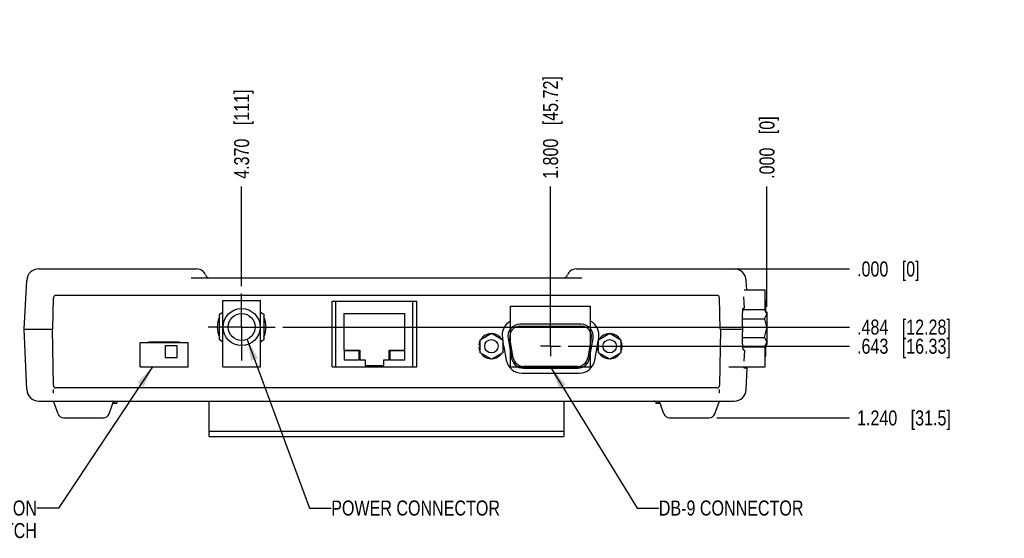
# Model space of a CAD drawing. Header units: inches. Extents: x 0 to 34, y 0 to 22.
# Tile 5 of 20: x 4.9 to 13.1, y 10.8 to 15.1. Entities that reach past the tile are written whole.
import ezdxf

# ---------------------------------------------------------------- set-up
doc = ezdxf.new("R2010")
doc.units = ezdxf.units.IN
doc.header["$LTSCALE"] = 1.87
doc.header["$MEASUREMENT"] = 0
doc.linetypes.add('CENTER', pattern=[0.6, 0.375, -0.075, 0.075, -0.075])
doc.layers.get('0').update_dxf_attribs({"linetype": 'CONTINUOUS'})
for name, color, linetype in [('02___PRT_ALL_AXES', 7, 'CONTINUOUS'), ('DEFAULT_1', 7, 'CENTER'), ('DETAIL', 7, 'CONTINUOUS'), ('DIMENSIONS', 7, 'CONTINUOUS'), ('ECAD_761427_REV1_DSUB9-761427_A', 7, 'CONTINUOUS'), ('ECAD_761428_RV1_PWRJACK-761428', 7, 'CONTINUOUS'), ('ECAD_CNT_24-2MTG_DSUB-554923-1_', 7, 'CONTINUOUS'), ('ECAD_CNT_8-2MTG-2LED-2SHIELD_50', 7, 'CONTINUOUS'), ('ECAD_TSSWIT_720076-01', 7, 'CONTINUOUS')]:
    doc.layers.add(name, color=color, linetype=linetype)
doc.styles.get("Standard").update_dxf_attribs({"font": 'txt', "width": 0.8})
doc.dimstyles.new('DIMSTYLE_1', dxfattribs={"dimtxt": 0.125, "dimasz": 0.18, "dimexe": 0.18, "dimexo": 0.0625, "dimgap": 0.09, "dimtad": 0, "dimtih": 1, "dimtoh": 1, "dimdec": 3, "dimzin": 4, "dimdsep": 46, "dimtxsty": 'STANDARD', "dimblk": '_FILLED', "dimblk1": '_FILLED', "dimblk2": '_FILLED', "dimcen": 0.09, "dimadec": 0, "dimazin": 0, "dimtp": 0.001, "dimtm": 0.001, "dimtfac": 1, "dimtdec": 3, "dimtofl": 0, "dimtmove": 0, "dimatfit": 3, "dimldrblk": '_FILLED', "dimfxl": 1, "dimtolj": 1, "dimtzin": 4, "dimarcsym": 0})
doc.dimstyles.get("Standard").update_dxf_attribs({"dimtxt": 0.125, "dimasz": 0.18, "dimexe": 0.18, "dimexo": 0.0625, "dimgap": 0.09, "dimtad": 0, "dimtih": 1, "dimtoh": 1, "dimdec": 3, "dimzin": 4, "dimdsep": 46, "dimtxsty": 'STANDARD', "dimblk": '_FILLED', "dimblk1": '_FILLED', "dimblk2": '_FILLED', "dimcen": 0.09, "dimadec": 0, "dimazin": 0, "dimtol": 1, "dimtp": 0.01, "dimtm": 0.01, "dimtfac": 1, "dimtdec": 3, "dimtofl": 0, "dimtmove": 0, "dimatfit": 3, "dimldrblk": '_FILLED', "dimfxl": 1, "dimtolj": 1, "dimtzin": 4, "dimarcsym": 0})

# ---------------------------------------------------------------- blocks, each defined once
blk = doc.blocks.new('*D13')
at = {"layer": 'DIMENSIONS', "color": 2, "linetype": 'CONTINUOUS'}
blk.add_line((9.34, 12.4783), (9.34, 13.7463), dxfattribs=at)
at = {"layer": 'DIMENSIONS', "color": 2, "linetype": 'CONTINUOUS', "insert": (9.2775, 13.8088), "char_height": 0.125, "width": 1.325, "attachment_point": 1, "rotation": 90, "line_spacing_factor": 0.9}
blk.add_mtext('1.800{\\Ftxt.shx;\\W1.000000;\\H0.125000; }[45.72]', dxfattribs=at)
blk = doc.blocks.new('_FILLED')
at = {"color": 0, "linetype": 'BYBLOCK'}
blk.add_solid([(0, 0), (-1, 0.174), (-1, -0.174)], dxfattribs=at)
blk = doc.blocks.new('*D14')
at = {"layer": 'DIMENSIONS', "color": 2, "linetype": 'CONTINUOUS'}
blk.add_line((11.14, 12.7447), (11.14, 13.7463), dxfattribs=at)
at = {"layer": 'DIMENSIONS', "color": 2, "linetype": 'CONTINUOUS', "insert": (11.0775, 13.8088), "char_height": 0.125, "width": 0.825, "attachment_point": 1, "rotation": 90, "line_spacing_factor": 0.9}
blk.add_mtext('.000{\\Ftxt.shx;\\W1.000000;\\H0.125000; }[0]', dxfattribs=at)
blk = doc.blocks.new('*D15')
at = {"layer": 'DIMENSIONS', "color": 2, "linetype": 'CONTINUOUS'}
blk.add_line((6.77, 12.9168), (6.77, 13.7463), dxfattribs=at)
at = {"layer": 'DIMENSIONS', "color": 2, "linetype": 'CONTINUOUS', "insert": (6.7075, 13.8088), "char_height": 0.125, "width": 1.125, "attachment_point": 1, "rotation": 90, "line_spacing_factor": 0.9}
blk.add_mtext('4.370{\\Ftxt.shx;\\W1.000000;\\H0.125000; }[111]', dxfattribs=at)
blk = doc.blocks.new('*D16')
at = {"layer": 'DIMENSIONS', "color": 2, "linetype": 'CONTINUOUS'}
blk.add_line((7.1115, 12.5753), (11.8275, 12.5753), dxfattribs=at)
at = {"layer": 'DIMENSIONS', "color": 2, "linetype": 'CONTINUOUS', "insert": (11.89, 12.6378), "char_height": 0.125, "width": 1.225, "attachment_point": 1, "line_spacing_factor": 0.9}
blk.add_mtext('.484{\\Ftxt.shx;\\W1.000000;\\H0.125000; }[12.28]', dxfattribs=at)
blk = doc.blocks.new('*D17')
at = {"layer": 'DIMENSIONS', "color": 2, "linetype": 'CONTINUOUS'}
blk.add_line((10.8179, 13.0588), (11.8275, 13.0588), dxfattribs=at)
at = {"layer": 'DIMENSIONS', "color": 2, "linetype": 'CONTINUOUS', "insert": (11.89, 13.1213), "char_height": 0.125, "width": 0.825, "attachment_point": 1, "line_spacing_factor": 0.9}
blk.add_mtext('.000{\\Ftxt.shx;\\W1.000000;\\H0.125000; }[0]', dxfattribs=at)
blk = doc.blocks.new('*D18')
at = {"layer": 'DIMENSIONS', "color": 2, "linetype": 'CONTINUOUS'}
blk.add_line((9.4859, 12.4158), (11.8275, 12.4158), dxfattribs=at)
at = {"layer": 'DIMENSIONS', "color": 2, "linetype": 'CONTINUOUS', "insert": (11.89, 12.4783), "char_height": 0.125, "width": 1.225, "attachment_point": 1, "line_spacing_factor": 0.9}
blk.add_mtext('.643{\\Ftxt.shx;\\W1.000000;\\H0.125000; }[16.33]', dxfattribs=at)
blk = doc.blocks.new('*D33')
at = {"layer": 'DIMENSIONS', "color": 2, "linetype": 'CONTINUOUS'}
blk.add_line((10.7223, 11.8188), (11.8275, 11.8188), dxfattribs=at)
at = {"layer": 'DIMENSIONS', "color": 2, "linetype": 'CONTINUOUS', "insert": (11.89, 11.8813), "char_height": 0.125, "width": 1.225, "attachment_point": 1, "line_spacing_factor": 0.9}
blk.add_mtext('1.240{\\Ftxt.shx;\\W1.000000;\\H0.125000; }[31.5]', dxfattribs=at)

msp = doc.modelspace()

# ---------------------------------------------------------------- linework, layer by layer
at = {"color": 7, "linetype": 'CONTINUOUS'}
for p, q in [((5.0819, 13.0588), (6.3952, 13.0588)), ((9.5549, 13.0588), (10.8682, 13.0588)), ((4.9608, 12.5588), (4.982, 12.9641)), ((6.3506, 12.9838), (9.5995, 12.9838)), ((10.9722, 12.8853), (10.968, 12.9641)), ((5.1992, 12.5588), (5.2046, 12.8192)), ((10.7254, 12.8388), (5.2246, 12.8388)), ((7.555, 12.2453), (7.555, 12.7903)), ((7.555, 12.7903), (8.195, 12.7903)), ((8.195, 12.2453), (8.195, 12.7903)), ((10.7509, 12.5588), (10.7454, 12.8192)), ((11.1265, 12.8005), (11.127, 12.8002)), ((11.127, 12.8002), (11.127, 12.7136)), ((6.585, 12.6821), (6.614, 12.6989)), ((6.926, 12.6989), (6.955, 12.6821)), ((10.9405, 12.7212), (11.12, 12.7212)), ((11.14, 12.6996), (11.12, 12.7212)), ((11.14, 12.6822), (11.12, 12.7212)), ((11.14, 12.6996), (11.14, 12.4311)), ((6.585, 12.4685), (6.585, 12.6821)), ((6.955, 12.6821), (6.955, 12.4685)), ((7.6213, 12.6878), (7.6213, 12.3838)), ((7.6213, 12.6878), (8.1288, 12.6878)), ((8.1288, 12.3838), (8.1288, 12.6878)), ((10.9371, 12.6433), (11.12, 12.6433)), ((11.12, 12.6433), (11.14, 12.6822)), ((11.12, 12.6433), (11.14, 12.5653)), ((4.9828, 12.0545), (4.9608, 12.5588)), ((4.9608, 12.5588), (5.1992, 12.5588)), ((5.2041, 12.0885), (5.1967, 12.5588)), ((9.595, 12.5979), (9.085, 12.5979)), ((9.085, 12.5829), (9.595, 12.5829)), ((10.7534, 12.5588), (10.746, 12.0885)), ((10.7509, 12.5588), (10.8605, 12.5588)), ((11.12, 12.4874), (11.14, 12.5653)), ((6.614, 12.4518), (6.585, 12.4685)), ((6.955, 12.4685), (6.926, 12.4518)), ((8.7543, 12.47), (8.848, 12.5241)), ((8.7543, 12.3617), (8.7543, 12.47)), ((8.848, 12.5241), (8.9418, 12.47)), ((8.9418, 12.47), (8.9418, 12.3617)), ((8.9865, 12.4806), (9.0156, 12.3156)), ((9.0304, 12.3182), (9.0013, 12.4832)), ((9.6787, 12.4832), (9.6496, 12.3182)), ((9.6644, 12.3156), (9.6935, 12.4806)), ((9.7383, 12.47), (9.832, 12.5241)), ((9.7383, 12.3617), (9.7383, 12.47)), ((9.832, 12.5241), (9.9258, 12.47)), ((9.9258, 12.47), (9.9258, 12.3617)), ((10.9375, 12.4874), (11.12, 12.4874)), ((11.12, 12.4874), (11.14, 12.4484)), ((6.2495, 12.4488), (6.0005, 12.4488)), ((6.135, 12.4193), (6.135, 12.3213)), ((6.235, 12.4193), (6.135, 12.4193)), ((6.235, 12.3213), (6.235, 12.4193)), ((7.6213, 12.3838), (7.7538, 12.3838)), ((7.622, 12.3778), (7.622, 12.3028)), ((7.747, 12.3778), (7.622, 12.3778)), ((7.747, 12.3028), (7.747, 12.3778)), ((7.7538, 12.3838), (7.7538, 12.3028)), ((7.9963, 12.3028), (7.9963, 12.3838)), ((7.9963, 12.3838), (8.1288, 12.3838)), ((8.003, 12.3778), (8.003, 12.3028)), ((8.128, 12.3778), (8.003, 12.3778)), ((8.128, 12.3028), (8.128, 12.3778)), ((8.7543, 12.4236), (8.7438, 12.4236)), ((8.7438, 12.4081), (8.7543, 12.4081)), ((9.7383, 12.4236), (9.7278, 12.4236)), ((9.7278, 12.4081), (9.7383, 12.4081)), ((10.94, 12.4094), (11.12, 12.4094)), ((11.12, 12.4094), (11.14, 12.4484)), ((11.12, 12.4095), (11.14, 12.4311)), ((11.127, 12.417), (11.127, 12.3304)), ((6.135, 12.3213), (6.235, 12.3213)), ((7.622, 12.3028), (7.747, 12.3028)), ((7.7538, 12.3028), (7.7968, 12.3028)), ((7.7968, 12.3028), (7.7968, 12.2553)), ((7.9533, 12.2553), (7.9533, 12.3028)), ((7.9533, 12.3028), (7.9963, 12.3028)), ((8.003, 12.3028), (8.128, 12.3028)), ((8.848, 12.3076), (8.7543, 12.3617)), ((8.9418, 12.3617), (8.848, 12.3076)), ((9.832, 12.3076), (9.7383, 12.3617)), ((9.9258, 12.3617), (9.832, 12.3076)), ((11.127, 12.3304), (11.1265, 12.3302)), ((7.555, 12.2453), (8.195, 12.2453)), ((7.7968, 12.2553), (7.9533, 12.2553)), ((9.5659, 12.2479), (9.1141, 12.2479)), ((9.1141, 12.2329), (9.5659, 12.2329)), ((10.975, 12.2328), (10.9529, 12.2328)), ((10.9673, 12.0545), (10.975, 12.2328)), ((10.726, 12.0688), (5.2241, 12.0688)), ((5.0827, 11.9588), (10.8674, 11.9588)), ((5.2432, 11.852), (5.205, 11.9588)), ((5.6669, 11.852), (5.7042, 11.9564)), ((5.73, 11.9388), (5.6979, 11.9388)), ((6.4986, 11.6638), (6.4986, 11.9588)), ((9.4514, 11.9588), (9.4514, 11.6638)), ((10.2522, 11.9388), (10.22, 11.9388)), ((10.2832, 11.852), (10.2459, 11.9564)), ((10.7069, 11.852), (10.745, 11.9588)), ((5.2903, 11.8188), (5.6198, 11.8188)), ((10.3303, 11.8188), (10.6598, 11.8188)), ((6.4986, 11.7088), (9.4514, 11.7088)), ((6.4986, 11.6638), (9.4514, 11.6638))]:
    msp.add_line(p, q, dxfattribs=at)
for centre, radius in [((6.77, 12.5753), 0.154), ((6.77, 12.5753), 0.1125), ((8.848, 12.4158), 0.056), ((9.832, 12.4158), 0.056)]:
    msp.add_circle(centre, radius, dxfattribs=at)
for centre, radius, start, end in [((5.0819, 12.9588), 0.1, 90, 177), ((6.3952, 12.9788), 0.08, 22.02431, 90), ((9.5549, 12.9788), 0.08, 90, 157.97569), ((10.8682, 12.9588), 0.1, 3, 90), ((6.5064, 13.0238), 0.04, 202.02431, 269.99999), ((9.4436, 13.0238), 0.04, 270.00001, 337.97569), ((5.2246, 12.8188), 0.02, 90, 178.8), ((10.7254, 12.8188), 0.02, 1.2, 90), ((9.085, 12.4979), 0.1, 90, 190), ((9.085, 12.4979), 0.085, 90, 190), ((9.595, 12.4979), 0.1, 350, 90), ((9.595, 12.4979), 0.085, 350, 90), ((8.848, 12.4158), 0.1045, 154.05308, 175.74689), ((8.848, 12.4158), 0.1045, 93.81067, 145.94406), ((8.848, 12.4158), 0.1045, 34.0487, 86.16948), ((8.848, 12.4158), 0.1045, 334.04466, 25.95534), ((9.832, 12.4158), 0.1045, 154.05308, 175.74689), ((9.832, 12.4158), 0.1045, 93.81067, 145.94406), ((9.832, 12.4158), 0.1045, 34.0487, 86.16948), ((9.832, 12.4158), 0.1045, 334.04466, 25.95534), ((6.0005, 12.4333), 0.0155, 90, 128.08437), ((6.2495, 12.4333), 0.0155, 51.91563, 90), ((8.848, 12.4158), 0.1045, 184.25311, 205.94692), ((9.832, 12.4158), 0.1045, 184.25311, 205.94692), ((8.848, 12.4158), 0.1045, 214.05594, 266.18933), ((8.848, 12.4158), 0.1045, 273.83052, 325.9513), ((9.1141, 12.3329), 0.1, 190, 270), ((9.1141, 12.3329), 0.085, 190, 270), ((9.5659, 12.3329), 0.085, 270, 350), ((9.5659, 12.3329), 0.1, 270, 350), ((9.832, 12.4158), 0.1045, 214.05594, 266.18933), ((9.832, 12.4158), 0.1045, 273.83052, 325.9513), ((5.0827, 12.0588), 0.1, 182.5, 270), ((5.2241, 12.0888), 0.02, 180.9, 270), ((10.726, 12.0888), 0.02, 270, 359.1), ((10.8674, 12.0588), 0.1, 270, 357.5), ((5.75, 11.9388), 0.02, 135, 180), ((5.7498, 11.9391), 0.0197, 155.6758, 158.08), ((10.2, 11.9388), 0.02, 0, 45), ((10.2003, 11.9391), 0.0197, 21.92, 24.3242), ((5.2903, 11.8688), 0.05, 199.65382, 270), ((5.6198, 11.8688), 0.05, 270, 340.34618), ((10.3303, 11.8688), 0.05, 199.65382, 270), ((10.6598, 11.8688), 0.05, 270, 340.34618)]:
    msp.add_arc(centre, radius, start, end, dxfattribs=at)
for points, knots in [([(10.9529, 12.2328), (10.9528, 12.2328), (10.9526, 12.233), (10.9525, 12.2333), (10.9523, 12.2337), (10.9522, 12.2341), (10.952, 12.2349), (10.9517, 12.2368), (10.9514, 12.2403), (10.9512, 12.2434), (10.9512, 12.2451)], [0, 0, 0, 0, 0.027846, 0.050431, 0.079964, 0.116747, 0.160908, 0.271523, 0.58048, 1, 1, 1, 1]), ([(5.715, 11.9388), (5.715, 11.9401), (5.7148, 11.9427), (5.7137, 11.9463), (5.7121, 11.9495), (5.7094, 11.953), (5.7053, 11.9562), (5.7015, 11.9577), (5.6996, 11.9582)], [0, 0, 0, 0, 0.146016, 0.288489, 0.422292, 0.548138, 0.781015, 1, 1, 1, 1]), ([(5.73, 11.9388), (5.73, 11.9401), (5.7303, 11.9427), (5.731, 11.9452), (5.7315, 11.9464)], [0, 0, 0, 0, 0.506625, 1, 1, 1, 1]), ([(5.7318, 11.9472), (5.732, 11.9476), (5.7329, 11.9493), (5.734, 11.9509), (5.7349, 11.9519)], [0, 0, 0, 0, 0.260164, 1, 1, 1, 1]), ([(5.7349, 11.9519), (5.7367, 11.9541), (5.7412, 11.9576), (5.7468, 11.9588), (5.7493, 11.9588)], [0, 0, 0, 0, 0.525944, 1, 1, 1, 1]), ([(10.2152, 11.9519), (10.2133, 11.9541), (10.2088, 11.9576), (10.2033, 11.9588), (10.2007, 11.9588)], [0, 0, 0, 0, 0.525944, 1, 1, 1, 1]), ([(10.2182, 11.9472), (10.218, 11.9476), (10.2172, 11.9493), (10.2161, 11.9509), (10.2152, 11.9519)], [0, 0, 0, 0, 0.260164, 1, 1, 1, 1]), ([(10.22, 11.9388), (10.22, 11.9401), (10.2198, 11.9427), (10.219, 11.9452), (10.2185, 11.9464)], [0, 0, 0, 0, 0.506625, 1, 1, 1, 1]), ([(10.235, 11.9388), (10.235, 11.9401), (10.2353, 11.9427), (10.2364, 11.9463), (10.238, 11.9495), (10.2407, 11.953), (10.2447, 11.9562), (10.2485, 11.9577), (10.2504, 11.9582)], [0, 0, 0, 0, 0.146016, 0.288489, 0.422292, 0.548138, 0.781015, 1, 1, 1, 1])]:
    msp.add_open_spline(points, degree=3, knots=knots, dxfattribs=at)
at = {"layer": '02___PRT_ALL_AXES', "color": 7, "linetype": 'CONTINUOUS'}
for p, q in [((10.9541, 12.7338), (10.9493, 12.8264)), ((10.945, 12.7338), (10.9541, 12.7338)), ((4.9608, 12.5588), (5.1885, 12.5588)), ((10.7616, 12.5588), (10.9395, 12.5588)), ((8.939, 12.4854), (8.9442, 12.4562)), ((9.7359, 12.4562), (9.741, 12.4854)), ((8.9523, 12.4104), (8.9717, 12.3004)), ((9.7084, 12.3004), (9.73, 12.4232)), ((10.9462, 12.3838), (10.9556, 12.3838)), ((10.9517, 12.2918), (10.9556, 12.3838)), ((9.1016, 12.1913), (9.5784, 12.1913)), ((5.205, 12.0288), (5.205, 12.0544)), ((10.745, 12.0288), (10.745, 12.0544)), ((5.2075, 12.0288), (5.205, 12.0288)), ((10.745, 12.0288), (10.7425, 12.0288))]:
    msp.add_line(p, q, dxfattribs=at)
at = {"layer": '02___PRT_ALL_AXES', "color": 7, "linetype": 'CENTER'}
for q in [(9.34, 12.4992), (9.2566, 12.4158), (9.34, 12.3324), (9.4234, 12.4158)]:
    msp.add_line((9.34, 12.4158), q, dxfattribs=at)
at = {"layer": '02___PRT_ALL_AXES', "color": 7, "linetype": 'CONTINUOUS'}
for centre, radius, start, end in [((6.77, 12.5753), 0.203, 140.30592, 143.99719), ((6.77, 12.5753), 0.203, 36.00281, 39.69408), ((6.77, 12.5753), 0.203, 155.73233, 204.26767), ((6.77, 12.5753), 0.203, 335.73233, 24.26767), ((9.069, 12.5083), 0.132, 118.11761, 190), ((9.611, 12.5083), 0.132, 350, 61.95541), ((6.77, 12.5753), 0.203, 216.00281, 219.69408), ((6.77, 12.5753), 0.203, 320.30592, 323.99719), ((9.1016, 12.3233), 0.132, 190, 270), ((9.5784, 12.3233), 0.132, 270, 350)]:
    msp.add_arc(centre, radius, start, end, dxfattribs=at)
for points, knots in [([(10.9395, 12.5588), (10.9389, 12.5702), (10.9379, 12.5925), (10.9371, 12.625), (10.9369, 12.6506), (10.9372, 12.6695), (10.9375, 12.6822), (10.938, 12.6937), (10.9386, 12.7039), (10.9394, 12.7127), (10.9402, 12.72), (10.9411, 12.7252), (10.9419, 12.7285), (10.9424, 12.7304), (10.943, 12.7318), (10.9435, 12.7328), (10.944, 12.7333), (10.9443, 12.7336), (10.9446, 12.7338), (10.9449, 12.7338), (10.945, 12.7338)], [0, 0, 0, 0, 0.19368, 0.379944, 0.551576, 0.629813, 0.701989, 0.767413, 0.825486, 0.875669, 0.917538, 0.950759, 0.964076, 0.975194, 0.984143, 0.991021, 0.993758, 0.996095, 0.998128, 1, 1, 1, 1]), ([(10.9462, 12.3838), (10.946, 12.3838), (10.9456, 12.384), (10.9452, 12.3843), (10.9448, 12.3849), (10.9442, 12.3858), (10.9436, 12.3873), (10.9431, 12.3892), (10.9425, 12.3915), (10.942, 12.3942), (10.9412, 12.3985), (10.9404, 12.4049), (10.9396, 12.4137), (10.9388, 12.4239), (10.9383, 12.4354), (10.9378, 12.4481), (10.9374, 12.467), (10.9373, 12.4927), (10.9379, 12.5251), (10.9386, 12.5474), (10.9391, 12.5588)], [0, 0, 0, 0, 0.003886, 0.006239, 0.008991, 0.015901, 0.024881, 0.036026, 0.049365, 0.064904, 0.082632, 0.124523, 0.174723, 0.232794, 0.298216, 0.370373, 0.448591, 0.620166, 0.806352, 1, 1, 1, 1])]:
    msp.add_open_spline(points, degree=3, knots=knots, dxfattribs=at)
at = {"layer": 'DEFAULT_1', "color": 7, "linetype": 'CENTER'}
for q in [(6.77, 12.8543), (6.491, 12.5753), (6.77, 12.2963), (7.049, 12.5753)]:
    msp.add_line((6.77, 12.5753), q, dxfattribs=at)
at = {"layer": 'ECAD_761427_REV1_DSUB9-761427_A', "color": 7, "linetype": 'CONTINUOUS'}
for p, q in [((9.0069, 12.2453), (9.0069, 12.7493)), ((9.0069, 12.7493), (9.673, 12.7493)), ((9.673, 12.2453), (9.673, 12.7493)), ((9.0069, 12.2453), (9.673, 12.2453))]:
    msp.add_line(p, q, dxfattribs=at)
at = {"layer": 'ECAD_761428_RV1_PWRJACK-761428', "color": 7, "linetype": 'CONTINUOUS'}
for p, q in [((6.614, 12.2453), (6.614, 12.7953)), ((6.614, 12.7953), (6.926, 12.7953)), ((6.926, 12.2453), (6.926, 12.7953)), ((6.614, 12.2453), (6.926, 12.2453))]:
    msp.add_line(p, q, dxfattribs=at)
at = {"layer": 'ECAD_CNT_24-2MTG_DSUB-554923-1_', "color": 7, "linetype": 'CONTINUOUS'}
for p, q in [((10.95, 12.8853), (11.1265, 12.8853)), ((11.1265, 12.7142), (11.1265, 12.8853)), ((11.1265, 12.2453), (11.1265, 12.4165)), ((10.8232, 12.2453), (11.1265, 12.2453))]:
    msp.add_line(p, q, dxfattribs=at)
at = {"layer": 'ECAD_CNT_8-2MTG-2LED-2SHIELD_50', "color": 7, "linetype": 'CONTINUOUS'}
for p, q in [((7.5225, 12.2453), (7.5225, 12.7903)), ((7.5225, 12.7903), (8.2275, 12.7903)), ((8.2275, 12.2453), (8.2275, 12.7903)), ((7.5225, 12.2453), (8.2275, 12.2453))]:
    msp.add_line(p, q, dxfattribs=at)
at = {"layer": 'ECAD_TSSWIT_720076-01', "color": 7, "linetype": 'CONTINUOUS'}
for p, q in [((5.925, 12.2453), (5.925, 12.4453)), ((5.925, 12.4453), (6.325, 12.4453)), ((6.325, 12.2453), (6.325, 12.4453)), ((5.925, 12.2453), (6.325, 12.2453))]:
    msp.add_line(p, q, dxfattribs=at)

# ---------------------------------------------------------------- texts
at = {"layer": 'DETAIL', "color": 2, "linetype": 'CONTINUOUS', "char_height": 0.125, "line_spacing_factor": 0.9}
for s, insert, width, attachment_point in [('CONFIGURATION\\PSWITCH', (5.0669, 11.1313), 1.3, 3), ('POWER CONNECTOR', (7.5153, 11.1313), 1.5, 1), ('DB-9 CONNECTOR', (10.2406, 11.1313), 1.4, 1)]:
    msp.add_mtext(s, dxfattribs=dict(at, insert=insert, width=width, attachment_point=attachment_point))

# ---------------------------------------------------------------- dimensions: what is measured, and where the dimension line sits
at = {"layer": 'DIMENSIONS', "color": 2, "linetype": 'CONTINUOUS'}
for feature_location, offset, dtype, origin, picture, middle in [((9.34, 12.4783), (0, 1.268), 1, (11.14, 12.6822), '*D13', (9.34, 14.4713)), ((6.77, 12.9168), (0, 0.8295), 1, (11.14, 12.8543), '*D15', (6.77, 14.3713)), ((11.1400268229, 12.7447415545), (0, 1.0015865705), 1, (11.1400268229, 12.6822415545), '*D14', (11.1400268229, 14.221328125)), ((10.8178757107, 13.058828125), (1.0096511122, 0), 0, (10.7553757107, 13.058828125), '*D17', (12.3025268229, 13.058828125)), ((7.11152682, 12.57532813), (4.716, 0), 0, (10.75537571, 13.05882812), '*D16', (12.50252682, 12.57532813)), ((9.4859, 12.4158), (2.3416, 0), 0, (9.4234, 13.0588), '*D18', (12.5025, 12.4158)), ((10.7223, 11.8188), (1.1052, 0), 0, (10.6598, 13.0588), '*D33', (12.5025, 11.8188))]:
    dim = msp.add_ordinate_dim(feature_location=feature_location, offset=offset, dtype=dtype, origin=origin, dimstyle='DIMSTYLE_1', dxfattribs=at)
    dim.commit()
    dim.dimension.update_dxf_attribs({"geometry": picture, "text_midpoint": middle})

# ---------------------------------------------------------------- leaders
at = {"layer": 'DETAIL', "color": 2, "linetype": 'CONTINUOUS'}
for points in [[(6.8152, 12.4723), (7.3353, 11.0688), (7.5153, 11.0688)], [(6.0292, 12.2453), (5.2469, 11.0688), (5.0669, 11.0688)], [(9.3452, 12.2329), (10.0606, 11.0688), (10.2406, 11.0688)]]:
    msp.add_leader(points, dimstyle='STANDARD', override={"dimtad": 0}, dxfattribs=at)

doc.saveas('drawing.dxf')
